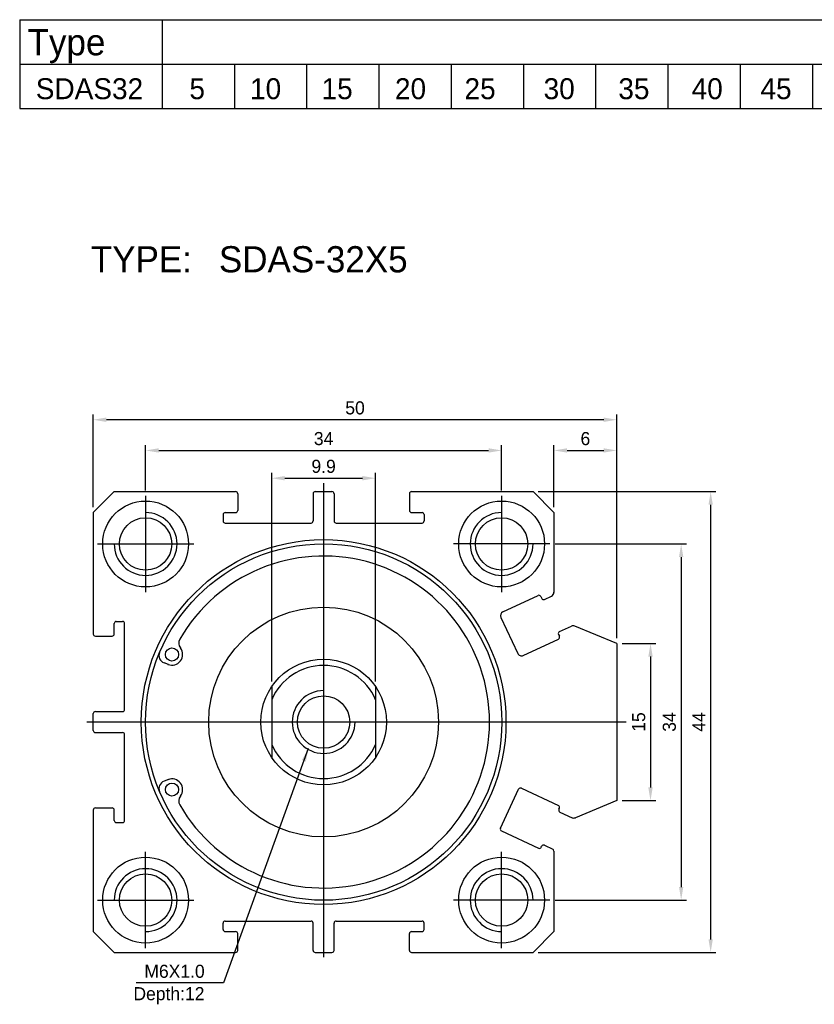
# Model space of a CAD drawing. Header units: millimetres. Extents: x -1657 to 8845, y -11980 to 3013.
# Tile 185 of 256: x -410 to -334, y 2057 to 2151. Entities that reach past the tile are written whole.
import ezdxf

# ---------------------------------------------------------------- set-up
doc = ezdxf.new("R2010")
doc.units = ezdxf.units.MM
doc.layers.add('切CARRY气缸', color=252, linetype='Continuous')
doc.styles.add('TEXT', font='romantic.ttf')
doc.dimstyles.new('DIM', dxfattribs={"dimtxt": 3, "dimasz": 3, "dimexe": 1.5, "dimexo": 0, "dimgap": 1, "dimtad": 1, "dimdsep": 46, "dimtxsty": 'TEXT', "dimcen": 0, "dimclrd": 256, "dimclre": 256, "dimclrt": 5, "dimadec": 0, "dimazin": 0, "dimtfac": 0.75, "dimtdec": 3, "dimtmove": 0, "dimatfit": 3, "dimfxl": 0, "dimtolj": 1, "dimarcsym": 0})

# ---------------------------------------------------------------- blocks, each defined once
blk = doc.blocks.new('*D635')
at = {"layer": 'Defpoints', "color": 0, "ltscale": 5}
for p in [(-360.757, 2106.004), (-360.757, 2062.004), (-343.793, 2062.004)]:
    blk.add_point(p, dxfattribs=at)
at = {"layer": '切CARRY气缸', "color": 0, "lineweight": -2, "ltscale": 5}
for p, q in [((-360.257, 2106.004), (-343.293, 2106.004)), ((-343.793, 2104.754), (-343.793, 2063.254)), ((-360.257, 2062.004), (-343.293, 2062.004))]:
    blk.add_line(p, q, dxfattribs=at)
at = {"layer": '切CARRY气缸', "color": 0, "ltscale": 5}
for points in [[(-344.001, 2104.754), (-343.584, 2104.754), (-343.793, 2106.004)], [(-344.001, 2063.254), (-343.584, 2063.254), (-343.793, 2062.004)]]:
    blk.add_solid(points, dxfattribs=at)
at = {"layer": '切CARRY气缸', "color": 0, "ltscale": 5, "insert": (-344.918, 2084.004), "char_height": 1.25, "attachment_point": 5, "rotation": 90}
blk.add_mtext('\\A1;44', dxfattribs=at)
blk = doc.blocks.new('*D636')
at = {"layer": 'Defpoints', "color": 0, "ltscale": 5}
for p in [(-359.157, 2101.004), (-359.157, 2067.004), (-346.611, 2067.004)]:
    blk.add_point(p, dxfattribs=at)
at = {"layer": '切CARRY气缸', "color": 0, "lineweight": -2, "ltscale": 5}
for p, q in [((-358.657, 2101.004), (-346.111, 2101.004)), ((-346.611, 2099.754), (-346.611, 2068.254)), ((-358.657, 2067.004), (-346.111, 2067.004))]:
    blk.add_line(p, q, dxfattribs=at)
at = {"layer": '切CARRY气缸', "color": 0, "ltscale": 5}
for points in [[(-346.819, 2099.754), (-346.403, 2099.754), (-346.611, 2101.004)], [(-346.819, 2068.254), (-346.403, 2068.254), (-346.611, 2067.004)]]:
    blk.add_solid(points, dxfattribs=at)
at = {"layer": '切CARRY气缸', "color": 0, "ltscale": 5, "insert": (-347.736, 2084.004), "char_height": 1.25, "attachment_point": 5, "rotation": 90}
blk.add_mtext('\\A1;34', dxfattribs=at)
blk = doc.blocks.new('*D637')
at = {"layer": 'Defpoints', "color": 0, "ltscale": 5}
for p in [(-402.757, 2112.866), (-402.757, 2104.004), (-352.757, 2091.504)]:
    blk.add_point(p, dxfattribs=at)
at = {"layer": '切CARRY气缸', "color": 0, "lineweight": -2, "ltscale": 5}
for p, q in [((-402.757, 2104.504), (-402.757, 2113.366)), ((-352.757, 2092.004), (-352.757, 2113.366)), ((-354.007, 2112.866), (-401.507, 2112.866))]:
    blk.add_line(p, q, dxfattribs=at)
at = {"layer": '切CARRY气缸', "color": 0, "ltscale": 5}
for points in [[(-401.507, 2113.074), (-401.507, 2112.657), (-402.757, 2112.866)], [(-354.007, 2113.074), (-354.007, 2112.657), (-352.757, 2112.866)]]:
    blk.add_solid(points, dxfattribs=at)
at = {"layer": '切CARRY气缸', "color": 0, "ltscale": 5, "insert": (-377.757, 2113.991), "char_height": 1.25, "attachment_point": 5}
blk.add_mtext('\\A1;50', dxfattribs=at)
blk = doc.blocks.new('*D638')
at = {"layer": 'Defpoints', "color": 0, "ltscale": 5}
for p in [(-352.757, 2109.935), (-358.757, 2104.004), (-352.757, 2091.504)]:
    blk.add_point(p, dxfattribs=at)
at = {"layer": '切CARRY气缸', "color": 0, "lineweight": -2, "ltscale": 5}
for p, q in [((-358.757, 2104.504), (-358.757, 2110.435)), ((-357.507, 2109.935), (-354.007, 2109.935)), ((-352.757, 2092.004), (-352.757, 2110.435))]:
    blk.add_line(p, q, dxfattribs=at)
at = {"layer": '切CARRY气缸', "color": 0, "ltscale": 5}
for points in [[(-357.507, 2110.143), (-357.507, 2109.726), (-358.757, 2109.935)], [(-354.007, 2110.143), (-354.007, 2109.726), (-352.757, 2109.935)]]:
    blk.add_solid(points, dxfattribs=at)
at = {"layer": '切CARRY气缸', "color": 0, "ltscale": 5, "insert": (-355.757, 2111.06), "char_height": 1.25, "attachment_point": 5}
blk.add_mtext('\\A1;6', dxfattribs=at)
blk = doc.blocks.new('*D639')
at = {"layer": 'Defpoints', "color": 0, "ltscale": 5}
for p in [(-375.797, 2107.284), (-385.717, 2087.38), (-375.797, 2087.38)]:
    blk.add_point(p, dxfattribs=at)
at = {"layer": '切CARRY气缸', "color": 0, "lineweight": -2, "ltscale": 5}
for p, q in [((-385.717, 2087.88), (-385.717, 2107.784)), ((-375.797, 2087.88), (-375.797, 2107.784)), ((-384.467, 2107.284), (-377.047, 2107.284))]:
    blk.add_line(p, q, dxfattribs=at)
at = {"layer": '切CARRY气缸', "color": 0, "ltscale": 5}
for points in [[(-384.467, 2107.492), (-384.467, 2107.075), (-385.717, 2107.284)], [(-377.047, 2107.492), (-377.047, 2107.075), (-375.797, 2107.284)]]:
    blk.add_solid(points, dxfattribs=at)
at = {"layer": '切CARRY气缸', "color": 0, "ltscale": 5, "insert": (-380.757, 2108.409), "char_height": 1.25, "attachment_point": 5}
blk.add_mtext('\\A1;9.9', dxfattribs=at)
blk = doc.blocks.new('*D640')
at = {"layer": 'Defpoints', "color": 0, "ltscale": 5}
for p in [(-352.757, 2091.504), (-352.757, 2076.504), (-349.538, 2076.504)]:
    blk.add_point(p, dxfattribs=at)
at = {"layer": '切CARRY气缸', "color": 0, "lineweight": -2, "ltscale": 5}
for p, q in [((-352.257, 2091.504), (-349.038, 2091.504)), ((-349.538, 2090.254), (-349.538, 2077.754)), ((-352.257, 2076.504), (-349.038, 2076.504))]:
    blk.add_line(p, q, dxfattribs=at)
at = {"layer": '切CARRY气缸', "color": 0, "ltscale": 5}
for points in [[(-349.746, 2090.254), (-349.33, 2090.254), (-349.538, 2091.504)], [(-349.746, 2077.754), (-349.33, 2077.754), (-349.538, 2076.504)]]:
    blk.add_solid(points, dxfattribs=at)
at = {"layer": '切CARRY气缸', "color": 0, "ltscale": 5, "insert": (-350.663, 2084.004), "char_height": 1.25, "attachment_point": 5, "rotation": 90}
blk.add_mtext('\\A1;15', dxfattribs=at)
blk = doc.blocks.new('*D641')
at = {"layer": 'Defpoints', "color": 0, "ltscale": 5}
for p in [(-363.757, 2109.935), (-397.757, 2105.604), (-363.757, 2105.604)]:
    blk.add_point(p, dxfattribs=at)
at = {"layer": '切CARRY气缸', "color": 0, "lineweight": -2, "ltscale": 5}
for p, q in [((-397.757, 2106.104), (-397.757, 2110.435)), ((-396.507, 2109.935), (-365.007, 2109.935)), ((-363.757, 2106.104), (-363.757, 2110.435))]:
    blk.add_line(p, q, dxfattribs=at)
at = {"layer": '切CARRY气缸', "color": 0, "ltscale": 5}
for points in [[(-396.507, 2110.143), (-396.507, 2109.726), (-397.757, 2109.935)], [(-365.007, 2110.143), (-365.007, 2109.726), (-363.757, 2109.935)]]:
    blk.add_solid(points, dxfattribs=at)
at = {"layer": '切CARRY气缸', "color": 0, "ltscale": 5, "insert": (-380.757, 2111.06), "char_height": 1.25, "attachment_point": 5}
blk.add_mtext('\\A1;34', dxfattribs=at)

msp = doc.modelspace()

# ---------------------------------------------------------------- linework, layer by layer
at = {"layer": '切CARRY气缸'}
for p, q in [((-409.7828, 2151.0606), (-251.2773, 2151.0606)), ((-409.7828, 2151.0606), (-409.7828, 2142.5757)), ((-396.1795, 2151.0606), (-396.1795, 2142.5757)), ((-409.7828, 2146.8181), (-251.2773, 2146.8181)), ((-389.2773, 2146.8181), (-389.2773, 2142.5757)), ((-382.3773, 2146.8181), (-382.3773, 2142.5757)), ((-375.4773, 2146.8181), (-375.4773, 2142.5757)), ((-368.5773, 2146.8181), (-368.5773, 2142.5757)), ((-361.6773, 2146.8181), (-361.6773, 2142.5757)), ((-354.7773, 2146.8181), (-354.7773, 2142.5757)), ((-347.8773, 2146.8181), (-347.8773, 2142.5757)), ((-340.9773, 2146.8181), (-340.9773, 2142.5757)), ((-334.0773, 2146.8181), (-334.0773, 2142.5757)), ((-409.7828, 2142.5757), (-251.2773, 2142.5757)), ((-400.7571, 2106.0041), (-402.7571, 2104.0041)), ((-400.7571, 2106.0041), (-389.1571, 2106.0041)), ((-388.9571, 2105.8041), (-388.9571, 2104.2041)), ((-381.7571, 2105.8041), (-381.7571, 2103.2041)), ((-381.5571, 2106.0041), (-379.9571, 2106.0041)), ((-379.7571, 2105.8041), (-379.7571, 2103.2041)), ((-372.5571, 2105.8041), (-372.5571, 2104.2041)), ((-372.3571, 2106.0041), (-360.7571, 2106.0041)), ((-358.7571, 2104.0041), (-360.7571, 2106.0041)), ((-402.7571, 2104.0041), (-402.7571, 2092.4041)), ((-390.1571, 2104.0041), (-389.1571, 2104.0041)), ((-372.3571, 2104.0041), (-371.3571, 2104.0041)), ((-358.7571, 2104.0041), (-358.7571, 2096.3849)), ((-390.3571, 2103.8041), (-390.3571, 2103.2041)), ((-390.1571, 2103.0041), (-381.9571, 2103.0041)), ((-379.5571, 2103.0041), (-371.3571, 2103.0041)), ((-371.1571, 2103.8041), (-371.1571, 2103.2041)), ((-363.6328, 2094.5271), (-360.2795, 2096.0908)), ((-360.0137, 2095.994), (-359.9292, 2095.8128)), ((-359.6634, 2095.716), (-358.988, 2096.0309)), ((-400.5571, 2093.6041), (-399.9571, 2093.6041)), ((-363.8263, 2093.9955), (-362.2203, 2090.5515)), ((-400.7571, 2092.4041), (-400.7571, 2093.4041)), ((-399.7571, 2085.2041), (-399.7571, 2093.4041)), ((-358.2265, 2092.6346), (-357.0969, 2093.1613)), ((-352.7571, 2091.5041), (-356.7748, 2093.1683)), ((-402.5571, 2092.2041), (-400.9571, 2092.2041)), ((-361.6888, 2090.3581), (-358.3354, 2091.9217)), ((-358.3232, 2092.3688), (-358.2387, 2092.1875)), ((-352.7571, 2091.5041), (-352.7571, 2076.5041)), ((-395.5591, 2089.4868), (-395.9932, 2089.6475)), ((-385.7171, 2087.3803), (-385.7171, 2080.628)), ((-375.7971, 2087.3803), (-375.7971, 2080.628)), ((-402.7571, 2083.2041), (-402.7571, 2084.8041)), ((-402.5571, 2085.0041), (-399.9571, 2085.0041)), ((-402.5571, 2083.0041), (-399.9571, 2083.0041)), ((-399.7571, 2074.6041), (-399.7571, 2082.8041)), ((-395.5591, 2078.5215), (-395.9932, 2078.3607)), ((-363.8685, 2073.867), (-362.1358, 2077.5828)), ((-402.5571, 2075.8041), (-400.9571, 2075.8041)), ((-358.2809, 2075.6749), (-358.2387, 2075.7656)), ((-352.7571, 2076.5041), (-356.7121, 2074.8659)), ((-402.7571, 2075.6041), (-402.7571, 2064.0041)), ((-400.7571, 2074.6041), (-400.7571, 2075.6041)), ((-400.5571, 2074.4041), (-399.9571, 2074.4041)), ((-359.9714, 2072.0497), (-359.9292, 2072.1403)), ((-358.7571, 2071.687), (-358.7571, 2064.0041)), ((-390.3571, 2064.2041), (-390.3571, 2064.8041)), ((-390.1571, 2065.0041), (-381.9571, 2065.0041)), ((-381.7571, 2062.2041), (-381.7571, 2064.8041)), ((-379.7571, 2062.2041), (-379.7571, 2064.8041)), ((-379.5571, 2065.0041), (-371.3571, 2065.0041)), ((-371.1571, 2064.2041), (-371.1571, 2064.8041)), ((-402.7571, 2064.0041), (-400.7571, 2062.0041)), ((-390.1571, 2064.0041), (-389.1571, 2064.0041)), ((-388.9571, 2062.2041), (-388.9571, 2063.8041)), ((-372.5571, 2062.2041), (-372.5571, 2063.8041)), ((-372.3571, 2064.0041), (-371.3571, 2064.0041)), ((-360.7571, 2062.0041), (-358.7571, 2064.0041)), ((-400.7571, 2062.0041), (-389.1571, 2062.0041)), ((-381.5571, 2062.0041), (-379.9571, 2062.0041)), ((-372.3571, 2062.0041), (-360.7571, 2062.0041))]:
    msp.add_line(p, q, dxfattribs=at)
at = {"layer": '切CARRY气缸', "ltscale": 0.5}
for p, q in [((-380.7571, 2106.8037), (-380.7571, 2061.546)), ((-351.852, 2084.0041), (-403.3711, 2084.0041))]:
    msp.add_line(p, q, dxfattribs=at)
at = {"layer": '切CARRY气缸', "ltscale": 0.2}
for p, q in [((-397.7571, 2105.6041), (-397.7571, 2096.4041)), ((-363.7571, 2105.6041), (-363.7571, 2096.4041)), ((-402.3571, 2101.0041), (-393.1571, 2101.0041)), ((-359.1571, 2101.0041), (-368.3571, 2101.0041)), ((-397.7571, 2062.4041), (-397.7571, 2071.6041)), ((-363.7571, 2062.4041), (-363.7571, 2071.6041)), ((-402.3571, 2067.0041), (-393.1571, 2067.0041)), ((-359.1571, 2067.0041), (-368.3571, 2067.0041))]:
    msp.add_line(p, q, dxfattribs=at)
at = {"layer": '切CARRY气缸', "ltscale": 0.3}
for p, q in [((-361.87, 2077.6796), (-358.3354, 2076.0313)), ((-358.1842, 2075.4091), (-357.0343, 2074.8729)), ((-363.7718, 2073.6012), (-360.2372, 2071.953)), ((-359.6634, 2072.2371), (-358.8725, 2071.8683))]:
    msp.add_line(p, q, dxfattribs=at)
at = {"layer": '切CARRY气缸'}
for centre, radius in [((-397.7571, 2101.0041), 4.1), ((-363.7571, 2101.0041), 4.1), ((-397.7571, 2101.0041), 2.5), ((-363.7571, 2101.0041), 2.5), ((-380.7571, 2084.0041), 17.415), ((-380.7571, 2084.0041), 17.015), ((-380.7571, 2084.0041), 10.975), ((-395.2368, 2090.4508), 0.625), ((-380.7571, 2084.0041), 6), ((-380.7571, 2084.0041), 2.5), ((-395.2368, 2077.5575), 0.625), ((-397.7571, 2067.0041), 4.1), ((-363.7571, 2067.0041), 4.1), ((-397.7571, 2067.0041), 2.5), ((-363.7571, 2067.0041), 2.5)]:
    msp.add_circle(centre, radius, dxfattribs=at)
for centre, radius, start, end in [((-389.1571, 2105.8041), 0.2, 0, 90), ((-381.5571, 2105.8041), 0.2, 90, 180), ((-379.9571, 2105.8041), 0.2, 0, 90), ((-372.3571, 2105.8041), 0.2, 90, 180), ((-397.7571, 2101.0041), 3, 180, 90), ((-390.1571, 2103.8041), 0.2, 90, 180), ((-389.1571, 2104.2041), 0.2, 270, 0), ((-372.3571, 2104.2041), 0.2, 180, 270), ((-371.3571, 2103.8041), 0.2, 0, 90), ((-363.7571, 2101.0041), 3, 90, 0), ((-390.1571, 2103.2041), 0.2, 180, 270), ((-381.9571, 2103.2041), 0.2, 270, 0), ((-379.5571, 2103.2041), 0.2, 180, 270), ((-371.3571, 2103.2041), 0.2, 270, 0), ((-380.7571, 2084.0041), 15.85, 209.925368, 150.074632), ((-359.1571, 2096.3935), 0.4, 295, 0), ((-360.1949, 2095.9095), 0.2, 25, 115), ((-359.7479, 2095.8973), 0.2, 205, 295), ((-363.4638, 2094.1646), 0.4, 115, 205), ((-400.5571, 2093.4041), 0.2, 90, 180), ((-399.9571, 2093.4041), 0.2, 0, 90), ((-358.1419, 2092.4533), 0.2, 115, 205), ((-356.9279, 2092.7988), 0.4, 67.5, 115), ((-402.5571, 2092.4041), 0.2, 180, 270), ((-400.9571, 2092.4041), 0.2, 270, 0), ((-393.8439, 2091.5371), 0.75, 150.074632, 217.949645), ((-358.4199, 2092.103), 0.2, 295, 25), ((-395.2368, 2090.4508), 1.0165, 247.838058, 37.949645), ((-395.7327, 2090.3508), 0.75, 157.032654, 249.675573), ((-361.8578, 2090.7206), 0.4, 205, 295), ((-380.7571, 2084.0041), 5.4, 23.289549, 156.710451), ((-380.7571, 2084.0041), 3, 90, 0), ((-399.9571, 2085.2041), 0.2, 270, 0), ((-402.5571, 2084.8041), 0.2, 90, 180), ((-402.5571, 2083.2041), 0.2, 180, 270), ((-399.9571, 2082.8041), 0.2, 0, 90), ((-380.7571, 2084.0041), 5.4, 203.289549, 336.710451), ((-395.2368, 2077.5575), 1.0165, 322.050355, 112.161942), ((-395.7327, 2077.6574), 0.75, 110.324427, 202.967346), ((-393.8439, 2076.4712), 0.75, 142.050355, 209.925368), ((-402.5571, 2075.6041), 0.2, 90, 180), ((-400.9571, 2075.6041), 0.2, 0, 90), ((-358.0997, 2075.5904), 0.2, 155, 245), ((-400.5571, 2074.6041), 0.2, 180, 270), ((-399.9571, 2074.6041), 0.2, 270, 0), ((-363.6873, 2073.7824), 0.2, 155, 245), ((-359.7479, 2072.0558), 0.2, 65, 155), ((-358.9571, 2071.687), 0.2, 0, 65), ((-397.7571, 2067.0041), 3, 270, 180), ((-363.7571, 2067.0041), 3, 0, 270), ((-390.1571, 2064.8041), 0.2, 90, 180), ((-381.9571, 2064.8041), 0.2, 0, 90), ((-379.5571, 2064.8041), 0.2, 90, 180), ((-371.3571, 2064.8041), 0.2, 0, 90), ((-390.1571, 2064.2041), 0.2, 180, 270), ((-389.1571, 2063.8041), 0.2, 0, 90), ((-372.3571, 2063.8041), 0.2, 90, 180), ((-371.3571, 2064.2041), 0.2, 270, 0), ((-389.1571, 2062.2041), 0.2, 270, 0), ((-381.5571, 2062.2041), 0.2, 180, 270), ((-379.9571, 2062.2041), 0.2, 270, 0), ((-372.3571, 2062.2041), 0.2, 180, 270)]:
    msp.add_arc(centre, radius, start, end, dxfattribs=at)
at = {"layer": '切CARRY气缸', "ltscale": 0.3}
for centre, radius, start, end in [((-361.9545, 2077.4983), 0.2, 65, 155), ((-358.4199, 2075.8501), 0.2, 335, 65), ((-356.8652, 2075.2354), 0.4, 245, 292.5), ((-360.1527, 2072.1342), 0.2, 245, 335)]:
    msp.add_arc(centre, radius, start, end, dxfattribs=at)

# ---------------------------------------------------------------- texts
at = {"layer": '切CARRY气缸', "attachment_point": 1}
for s, insert, char_height, width in [('Type', (-409.0294, 2150.159), 2.5, 14.915369), ('SDAS32', (-408.2468, 2145.472), 2, 14.915369), ('5', (-393.5742, 2145.472), 2, 14.915369), ('10', (-387.7847, 2145.472), 2, 14.915369), ('15', (-380.9545, 2145.472), 2, 14.915369), ('20', (-373.9434, 2145.472), 2, 14.915369), ('25', (-367.3002, 2145.472), 2, 14.915369), ('30', (-359.7484, 2145.472), 2, 14.915369), ('35', (-352.6113, 2145.472), 2, 14.915369), ('40', (-345.6117, 2145.472), 2, 14.915369), ('45', (-339.0376, 2145.472), 2, 14.915369), ('TYPE:', (-402.9872, 2129.4371), 2.5, 19.8923), ('SDAS-32X5', (-390.7567, 2129.4371), 2.5, 19.8923), ('M6X1.0', (-397.8762, 2060.8322), 1.25, 7.457685), ('Depth:12', (-398.9208, 2058.6945), 1.25, 7.457685)]:
    msp.add_mtext(s, dxfattribs=dict(at, insert=insert, char_height=char_height, width=width))

# ---------------------------------------------------------------- dimensions: what is measured, and where the dimension line sits
at = {"layer": '切CARRY气缸'}
for base, p1, p2, override, picture, middle in [((-402.7571, 2112.8656), (-352.7571, 2091.5041), (-402.7571, 2104.0041), {"dimscale": 0.5, "dimtxt": 2.5, "dimasz": 2.5, "dimexe": 1, "dimexo": 1, "dimdec": 1, "dimzin": 8, "dimtxsty": 'Standard', "dimclrd": 0, "dimclre": 0, "dimclrt": 0, "dimtfac": 1, "dimtdec": 4, "dimtofl": 0, "dimtzin": 0}, '*D637', (-377.7571, 2113.9906)), ((-363.7571, 2109.9347), (-397.7571, 2105.6041), (-363.7571, 2105.6041), {"dimscale": 0.5, "dimtxt": 2.5, "dimasz": 2.5, "dimexe": 1, "dimexo": 1, "dimdec": 1, "dimzin": 8, "dimtxsty": 'Standard', "dimclrd": 0, "dimclre": 0, "dimclrt": 0, "dimtfac": 1, "dimtdec": 4, "dimtofl": 0, "dimtzin": 0}, '*D641', (-380.7571, 2111.0597)), ((-352.7571, 2109.9347), (-358.7571, 2104.0041), (-352.7571, 2091.5041), {"dimscale": 0.5, "dimtxt": 2.5, "dimasz": 2.5, "dimexe": 1, "dimexo": 1, "dimdec": 1, "dimtxsty": 'Standard', "dimclrd": 0, "dimclre": 0, "dimclrt": 0, "dimtfac": 1, "dimtdec": 4, "dimtofl": 0, "dimtzin": 0}, '*D638', (-355.7571, 2111.0597)), ((-375.7971, 2107.2836), (-385.7171, 2087.3803), (-375.7971, 2087.3803), {"dimscale": 0.5, "dimtxt": 2.5, "dimasz": 2.5, "dimexe": 1, "dimexo": 1, "dimdec": 1, "dimzin": 8, "dimtxsty": 'Standard', "dimclrd": 0, "dimclre": 0, "dimclrt": 0, "dimtfac": 1, "dimtdec": 4, "dimtofl": 0, "dimtzin": 0}, '*D639', (-380.7571, 2108.4086))]:
    dim = msp.add_linear_dim(base=base, p1=p1, p2=p2, dimstyle='DIM', override=override, dxfattribs=at)
    dim.commit()
    dim.dimension.update_dxf_attribs({"geometry": picture, "text_midpoint": middle})
for base, p1, p2, picture, middle in [((-343.7926, 2062.0041), (-360.7571, 2106.0041), (-360.7571, 2062.0041), '*D635', (-344.9176, 2084.0041)), ((-346.6111, 2067.0041), (-359.1571, 2101.0041), (-359.1571, 2067.0041), '*D636', (-347.7361, 2084.0041)), ((-349.538, 2076.5041), (-352.7571, 2091.5041), (-352.7571, 2076.5041), '*D640', (-350.663, 2084.0041))]:
    dim = msp.add_linear_dim(base=base, p1=p1, p2=p2, angle=90, dimstyle='DIM', override={"dimscale": 0.5, "dimtxt": 2.5, "dimasz": 2.5, "dimexe": 1, "dimexo": 1, "dimdec": 1, "dimtxsty": 'Standard', "dimclrd": 0, "dimclre": 0, "dimclrt": 0, "dimtfac": 1, "dimtdec": 4, "dimtofl": 0, "dimtzin": 0}, dxfattribs=at)
    dim.commit()
    dim.dimension.update_dxf_attribs({"geometry": picture, "text_midpoint": middle})

# ---------------------------------------------------------------- leaders
msp.add_leader([(-382.2179, 2081.477), (-390.3251, 2059.1014), (-398.656, 2059.1014)], dimstyle='DIM', override={"dimscale": 0.5, "dimtxt": 2.5, "dimasz": 2.5, "dimexe": 1, "dimexo": 1, "dimdec": 1, "dimzin": 0, "dimtxsty": 'Standard', "dimclrd": 0, "dimclre": 0, "dimclrt": 0, "dimtfac": 1, "dimtdec": 4, "dimtofl": 0, "dimtzin": 0}, dxfattribs=at)

doc.saveas('drawing.dxf')
